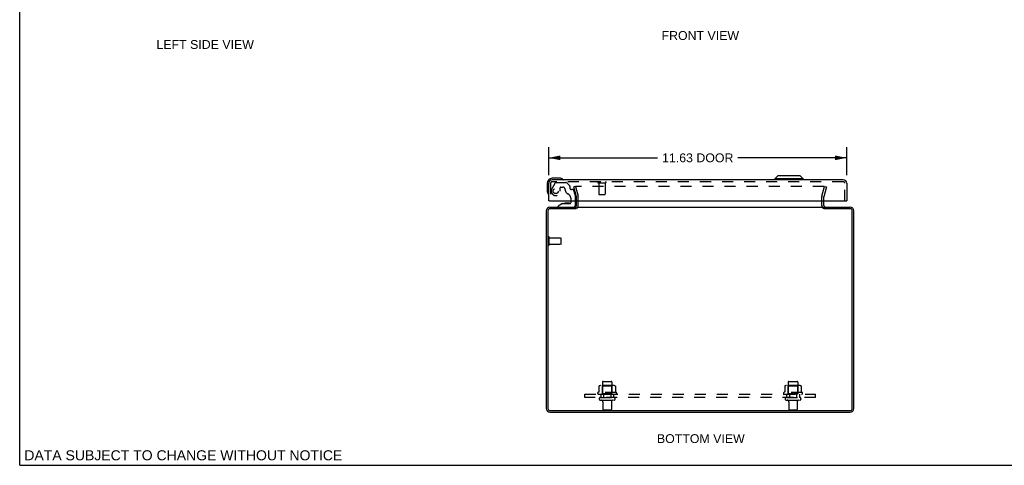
# Model space of a CAD drawing. Header units: inches. Extents: x 0 to 78.2, y 0 to 50.6.
# Tile 1 of 4: x 0 to 38.4, y 0 to 17.4. Entities that reach past the tile are written whole.
import ezdxf

# ---------------------------------------------------------------- set-up
doc = ezdxf.new("R2010")
doc.units = ezdxf.units.IN
doc.header["$LTSCALE"] = 4.298851
doc.header["$MEASUREMENT"] = 0
doc.linetypes.add('HIDDEN', pattern=[0.2, 0.1, -0.1])
doc.layers.get('0').update_dxf_attribs({"linetype": 'CONTINUOUS'})
for name, color, linetype in [('DEFAULT_2', 8, 'HIDDEN'), ('DIMENSIONS', 7, 'CONTINUOUS'), ('DOOR_ASSEMBLY', 7, 'CONTINUOUS'), ('SUBPANEL', 7, 'CONTINUOUS')]:
    doc.layers.add(name, color=color, linetype=linetype)
doc.styles.get("Standard").update_dxf_attribs({"font": 'arial.ttf'})
doc.dimstyles.new('DIMSTYLE_1', dxfattribs={"dimtxt": 0.344828, "dimasz": 0.45977, "dimexe": 0.09, "dimexo": 0.07, "dimgap": 0.0375, "dimtad": 0, "dimtih": 1, "dimtoh": 1, "dimzin": 4, "dimdsep": 46, "dimtxsty": 'Standard', "dimblk": '_FILLED', "dimblk1": '_FILLED', "dimblk2": '_FILLED', "dimcen": 0.09, "dimadec": 3, "dimazin": 1, "dimtfac": 1, "dimtdec": 3, "dimtofl": 0, "dimtmove": 0, "dimatfit": 3, "dimldrblk": '_FILLED', "dimfxl": 0, "dimtolj": 1, "dimtzin": 4, "dimarcsym": 0})

# ---------------------------------------------------------------- blocks, each defined once
blk = doc.blocks.new('_FILLED')
at = {"color": 0, "linetype": 'ByBlock'}
blk.add_solid([(0, 0), (-1, 0.2), (-1, -0.2)], dxfattribs=at)
blk = doc.blocks.new('*D5')
at = {"layer": 'DIMENSIONS', "color": 2, "linetype": 'Continuous'}
for p, q in [((20.636, 11.33), (20.636, 12.414)), ((32.261, 11.33), (32.261, 12.414)), ((20.636, 12), (24.885, 12)), ((32.261, 12), (28.012, 12))]:
    blk.add_line(p, q, dxfattribs=at)
at = {"layer": 'DIMENSIONS', "color": 2, "linetype": 'Continuous', "xscale": 0.4597701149, "yscale": 0.4597701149, "zscale": 0.4597701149, "rotation": 180}
blk.add_blockref('_FILLED', (20.636, 12), dxfattribs=at)
at = {"layer": 'DIMENSIONS', "color": 2, "linetype": 'Continuous', "xscale": 0.4597701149, "yscale": 0.4597701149, "zscale": 0.4597701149}
blk.add_blockref('_FILLED', (32.261, 12), dxfattribs=at)
at = {"layer": 'DIMENSIONS', "color": 2, "linetype": 'Continuous', "insert": (26.449, 12.173), "char_height": 0.3448, "width": 2.78169, "attachment_point": 2, "line_spacing_factor": 0.9}
blk.add_mtext('11.63 DOOR', dxfattribs=at)

msp = doc.modelspace()

# ---------------------------------------------------------------- linework, layer by layer
at = {"color": 7, "linetype": 'Continuous'}
for p, q in [((0, 0), (0, 50.575)), ((31.366, 10.014), (31.366, 10.075)), ((0, 0), (78.161, 0))]:
    msp.add_line(p, q, dxfattribs=at)
at = {"color": 3, "linetype": 'Continuous'}
for p, q in [((21.713, 10.012), (20.684, 10.012)), ((20.686, 10.075), (21.716, 10.075)), ((21.716, 10.145), (21.716, 10.318)), ((21.743, 10.075), (31.339, 10.075)), ((31.366, 10.145), (31.366, 10.318)), ((31.366, 10.075), (32.396, 10.075)), ((32.398, 10.012), (31.369, 10.012)), ((20.541, 9.93), (20.541, 2.22)), ((20.604, 9.932), (20.604, 2.218)), ((32.478, 2.218), (32.478, 9.932)), ((32.541, 2.22), (32.541, 9.93)), ((20.684, 2.138), (32.398, 2.138)), ((20.686, 2.075), (32.396, 2.075))]:
    msp.add_line(p, q, dxfattribs=at)
for centre, radius, start, end in [((20.686, 9.93), 0.145, 90, 180), ((20.684, 9.932), 0.08, 90, 180), ((21.646, 10.145), 0.07, 275.5426, 360), ((31.436, 10.145), 0.07, 180, 264.4575), ((32.396, 9.93), 0.145, 0, 90), ((32.398, 9.932), 0.08, 0, 90), ((20.686, 2.22), 0.145, 180, 270), ((20.684, 2.218), 0.08, 180, 270), ((32.396, 2.22), 0.145, 270, 360), ((32.398, 2.218), 0.08, 270, 360)]:
    msp.add_arc(centre, radius, start, end, dxfattribs=at)
at = {"layer": 'DEFAULT_2', "color": 8, "linetype": 'HIDDEN'}
for p, q in [((21.684, 10.887), (21.612, 10.868)), ((21.715, 10.483), (21.612, 10.868)), ((21.684, 10.887), (21.787, 10.503)), ((31.367, 10.887), (21.716, 10.887)), ((31.295, 10.503), (31.398, 10.887)), ((31.47, 10.868), (31.367, 10.483)), ((31.398, 10.887), (31.47, 10.868)), ((21.716, 10.318), (21.716, 10.473)), ((21.791, 10.145), (21.791, 10.473)), ((31.291, 10.145), (31.291, 10.473)), ((31.366, 10.318), (31.366, 10.473)), ((20.616, 8.608), (20.616, 8.892)), ((20.659, 8.608), (20.659, 8.892)), ((20.659, 8.874), (21.106, 8.874)), ((21.116, 8.636), (21.116, 8.864)), ((20.659, 8.626), (21.106, 8.626)), ((22.597, 3.089), (22.597, 2.871)), ((23.172, 3.111), (22.66, 3.111)), ((22.733, 3.091), (22.713, 3.111)), ((22.729, 3.245), (22.729, 2.65)), ((22.733, 2.795), (22.733, 3.091)), ((23.1, 3.091), (22.733, 3.091)), ((22.759, 3.275), (23.074, 3.275)), ((23.1, 3.091), (23.12, 3.111)), ((23.1, 2.795), (23.1, 3.091)), ((23.104, 3.245), (23.104, 2.65)), ((23.235, 3.089), (23.235, 2.871)), ((29.847, 3.089), (29.847, 2.871)), ((30.422, 3.111), (29.91, 3.111)), ((29.983, 3.091), (29.963, 3.111)), ((29.979, 3.245), (29.979, 2.65)), ((30.35, 3.091), (29.983, 3.091)), ((29.983, 2.795), (29.983, 3.091)), ((30.009, 3.275), (30.324, 3.275)), ((30.35, 3.091), (30.37, 3.111)), ((30.35, 2.795), (30.35, 3.091)), ((30.354, 3.245), (30.354, 2.65)), ((30.485, 3.089), (30.485, 2.871)), ((23.272, 2.845), (22.56, 2.845)), ((22.582, 2.775), (23.25, 2.775)), ((22.733, 2.795), (22.713, 2.775)), ((23.1, 2.795), (22.733, 2.795)), ((23.1, 2.795), (23.12, 2.775)), ((30.522, 2.845), (29.81, 2.845)), ((29.832, 2.775), (30.5, 2.775)), ((29.983, 2.795), (29.963, 2.775)), ((30.35, 2.795), (29.983, 2.795)), ((30.35, 2.795), (30.37, 2.775)), ((22.659, 2.65), (23.174, 2.65)), ((22.659, 2.54), (23.174, 2.54)), ((22.751, 2.477), (22.751, 2.18)), ((23.081, 2.477), (23.081, 2.18)), ((29.909, 2.65), (30.424, 2.65)), ((29.909, 2.54), (30.424, 2.54)), ((30.001, 2.477), (30.001, 2.18)), ((30.331, 2.477), (30.331, 2.18)), ((23.051, 2.15), (22.781, 2.15)), ((30.301, 2.15), (30.031, 2.15))]:
    msp.add_line(p, q, dxfattribs=at)
for points in [[(21.716, 10.887), (21.714, 10.887), (21.713, 10.887), (21.711, 10.887), (21.71, 10.886), (21.708, 10.886), (21.707, 10.885), (21.706, 10.885), (21.704, 10.884), (21.703, 10.883), (21.702, 10.882), (21.701, 10.881), (21.7, 10.88), (21.699, 10.879), (21.698, 10.877), (21.698, 10.876), (21.697, 10.875), (21.696, 10.873), (21.696, 10.872), (21.696, 10.87), (21.696, 10.869), (21.696, 10.868)], [(21.696, 10.868), (21.696, 10.867), (21.696, 10.866), (21.696, 10.865), (21.696, 10.863)], [(31.384, 10.877), (31.383, 10.879), (31.382, 10.88), (31.381, 10.881), (31.38, 10.882), (31.379, 10.883), (31.378, 10.884), (31.377, 10.885), (31.375, 10.885), (31.374, 10.886), (31.373, 10.886), (31.371, 10.887), (31.37, 10.887), (31.368, 10.887), (31.367, 10.887)], [(31.384, 10.877), (31.385, 10.876), (31.385, 10.875), (31.386, 10.873), (31.386, 10.872), (31.386, 10.87), (31.387, 10.869), (31.387, 10.868)], [(31.387, 10.868), (31.387, 10.867), (31.386, 10.866), (31.386, 10.865), (31.386, 10.863)], [(22.603, 3.099), (22.602, 3.098), (22.6, 3.097), (22.599, 3.095), (22.598, 3.094), (22.598, 3.092), (22.597, 3.091), (22.597, 3.089)], [(23.229, 3.099), (23.231, 3.098), (23.232, 3.097), (23.233, 3.095), (23.234, 3.094), (23.235, 3.092), (23.235, 3.091), (23.235, 3.089)], [(29.853, 3.099), (29.852, 3.098), (29.85, 3.097), (29.849, 3.095), (29.848, 3.094), (29.848, 3.092), (29.847, 3.091), (29.847, 3.089)], [(30.479, 3.099), (30.481, 3.098), (30.482, 3.097), (30.483, 3.095), (30.484, 3.094), (30.485, 3.092), (30.485, 3.091), (30.485, 3.089)], [(22.597, 2.871), (22.597, 2.87), (22.597, 2.869), (22.597, 2.868), (22.596, 2.867), (22.596, 2.866), (22.596, 2.866), (22.595, 2.865), (22.595, 2.865), (22.595, 2.864), (22.594, 2.864), (22.594, 2.864), (22.594, 2.863), (22.593, 2.863), (22.593, 2.863), (22.593, 2.863), (22.592, 2.863), (22.592, 2.862), (22.592, 2.862)], [(23.24, 2.862), (23.24, 2.862), (23.24, 2.863), (23.24, 2.863), (23.239, 2.863), (23.239, 2.863), (23.239, 2.863), (23.238, 2.864), (23.238, 2.864), (23.238, 2.864), (23.237, 2.865), (23.237, 2.865), (23.237, 2.866), (23.236, 2.866), (23.236, 2.867), (23.236, 2.868), (23.235, 2.869), (23.235, 2.87), (23.235, 2.871)], [(29.847, 2.871), (29.847, 2.87), (29.847, 2.869), (29.847, 2.868), (29.846, 2.867), (29.846, 2.866), (29.846, 2.866), (29.845, 2.865), (29.845, 2.865), (29.845, 2.864), (29.844, 2.864), (29.844, 2.864), (29.844, 2.863), (29.843, 2.863), (29.843, 2.863), (29.843, 2.863), (29.842, 2.863), (29.842, 2.862), (29.842, 2.862)], [(30.49, 2.862), (30.49, 2.862), (30.49, 2.863), (30.49, 2.863), (30.489, 2.863), (30.489, 2.863), (30.489, 2.863), (30.488, 2.864), (30.488, 2.864), (30.488, 2.864), (30.487, 2.865), (30.487, 2.865), (30.487, 2.866), (30.486, 2.866), (30.486, 2.867), (30.486, 2.868), (30.485, 2.869), (30.485, 2.87), (30.485, 2.871)]]:
    msp.add_lwpolyline(points, dxfattribs=at)
for centre, radius, start, end in [((21.676, 10.473), 0.04, 0, 15), ((21.676, 10.473), 0.115, 0, 15), ((31.406, 10.473), 0.115, 165, 180), ((31.406, 10.473), 0.04, 165, 180), ((21.646, 10.145), 0.145, 308.7549, 360), ((31.436, 10.145), 0.145, 180, 231.2451), ((20.638, 8.892), 0.0215, 360, 180), ((21.106, 8.864), 0.01, 360, 90), ((20.638, 8.608), 0.0215, 180, 0), ((21.106, 8.636), 0.01, 270, 0), ((22.66, 2.969), 0.141, 90, 113.95), ((22.759, 3.245), 0.03, 90, 180), ((23.074, 3.245), 0.03, 0, 90), ((23.172, 2.969), 0.141, 66.05, 90), ((29.91, 2.969), 0.141, 90, 113.95), ((30.009, 3.245), 0.03, 90, 180), ((30.324, 3.245), 0.03, 0, 90), ((30.422, 2.969), 0.141, 66.05, 90), ((22.582, 2.813), 0.0384, 124.4497, 270), ((22.916, 2.244), 0.698, 117.6814, 120.6631), ((22.916, 2.244), 0.698, 59.3369, 62.3186), ((23.25, 2.813), 0.0384, 270, 55.5503), ((29.832, 2.813), 0.0384, 124.4497, 270), ((30.166, 2.244), 0.698, 117.6814, 120.6631), ((30.166, 2.244), 0.698, 59.3369, 62.3186), ((30.5, 2.813), 0.0384, 270, 55.5503), ((22.659, 2.595), 0.055, 90, 270), ((22.689, 2.477), 0.0625, 0, 90), ((23.144, 2.477), 0.0625, 90, 180), ((23.174, 2.595), 0.055, 270, 90), ((29.909, 2.595), 0.055, 90, 270), ((29.939, 2.477), 0.0625, 0, 90), ((30.394, 2.477), 0.0625, 90, 180), ((30.424, 2.595), 0.055, 270, 90), ((22.781, 2.18), 0.03, 180, 270), ((23.051, 2.18), 0.03, 270, 360), ((30.031, 2.18), 0.03, 180, 270), ((30.301, 2.18), 0.03, 270, 360)]:
    msp.add_arc(centre, radius, start, end, dxfattribs=at)
at = {"layer": 'DOOR_ASSEMBLY', "color": 3, "linetype": 'Continuous'}
for p, q in [((32.126, 11.143), (20.771, 11.143)), ((20.636, 10.318), (20.636, 11.008)), ((32.261, 11.008), (32.261, 10.318)), ((20.664, 10.318), (32.233, 10.318))]:
    msp.add_line(p, q, dxfattribs=at)
at = {"layer": 'DOOR_ASSEMBLY', "color": 7, "linetype": 'Continuous'}
for p, q in [((21.065, 11.203), (20.776, 11.203)), ((21.103, 11.2), (21.065, 11.203)), ((29.577, 11.3), (29.459, 11.182)), ((29.459, 11.182), (29.459, 11.143)), ((30.562, 11.182), (29.459, 11.182)), ((30.444, 11.3), (29.577, 11.3)), ((30.444, 11.3), (30.562, 11.182)), ((30.562, 11.182), (30.562, 11.143)), ((20.576, 11.003), (20.576, 10.713)), ((20.576, 10.713), (20.579, 10.675)), ((20.664, 10.318), (20.636, 10.318)), ((21.18, 10.213), (21.01, 10.114)), ((21.01, 10.075), (21.01, 10.114)), ((21.18, 10.213), (21.462, 10.213)), ((21.344, 10.229), (21.274, 10.229)), ((21.414, 10.229), (21.344, 10.229)), ((21.494, 10.318), (21.494, 10.244)), ((21.679, 10.153), (21.679, 10.318)), ((32.233, 10.318), (32.261, 10.318))]:
    msp.add_line(p, q, dxfattribs=at)
at = {"layer": 'DOOR_ASSEMBLY', "color": 8, "linetype": 'HIDDEN'}
for p, q in [((20.711, 11.008), (20.711, 10.318)), ((20.888, 11.019), (20.758, 10.793)), ((32.126, 11.068), (20.771, 11.068)), ((20.923, 11.039), (21.308, 11.039)), ((21.088, 10.705), (21.088, 10.838)), ((21.104, 10.854), (21.188, 10.854)), ((21.458, 10.906), (21.337, 11.027)), ((21.462, 10.895), (21.462, 10.823)), ((21.575, 10.764), (21.521, 10.764)), ((22.569, 11.025), (22.853, 11.025)), ((22.587, 11.025), (22.587, 10.578)), ((22.835, 11.025), (22.835, 10.578)), ((32.186, 10.318), (32.186, 11.008)), ((21.494, 10.426), (21.494, 10.318)), ((21.605, 10.741), (21.675, 10.481)), ((21.679, 10.318), (21.679, 10.448)), ((22.597, 10.568), (22.825, 10.568)), ((21.01, 10.075), (21.6, 10.075))]:
    msp.add_line(p, q, dxfattribs=at)
msp.add_circle((20.911, 10.705), 0.102, dxfattribs=at)
at = {"layer": 'DOOR_ASSEMBLY', "color": 7, "linetype": 'Continuous'}
for centre, radius, start, end in [((20.776, 11.003), 0.2, 90, 180), ((21.065, 10.953), 0.25, 59.1101, 90), ((21.186, 11.158), 0.015, 270, 353.6204), ((21.186, 11.154), 0.015, 6.3796, 59.1101), ((20.826, 10.713), 0.25, 180, 210.8899), ((20.624, 10.593), 0.015, 210.8899, 263.6204), ((20.621, 10.593), 0.015, 276.3796, 360), ((21.274, 10.139), 0.09, 90, 125.4682), ((21.414, 10.139), 0.09, 54.7746, 90), ((21.462, 10.244), 0.0317, 270, 360), ((21.6, 10.153), 0.0787, 270, 360)]:
    msp.add_arc(centre, radius, start, end, dxfattribs=at)
at = {"layer": 'DOOR_ASSEMBLY', "color": 3, "linetype": 'Continuous'}
for centre, start, end in [((20.771, 11.008), 90, 180), ((32.126, 11.008), 0, 90)]:
    msp.add_arc(centre, 0.135, start, end, dxfattribs=at)
at = {"layer": 'DOOR_ASSEMBLY', "color": 8, "linetype": 'HIDDEN'}
for centre, radius, start, end in [((20.771, 11.008), 0.06, 90, 180), ((20.911, 10.705), 0.177, 150, 360), ((20.923, 10.999), 0.04, 90, 150), ((21.104, 10.838), 0.0156, 90, 180), ((21.188, 10.764), 0.09, 0, 90), ((21.462, 10.764), 0.185, 180, 245.2678), ((21.308, 10.999), 0.04, 45, 90), ((21.447, 10.895), 0.0156, 0, 45), ((21.521, 10.823), 0.0591, 180, 270), ((21.575, 10.732), 0.0312, 15, 90), ((22.569, 11.046), 0.0215, 90, 270), ((22.853, 11.046), 0.0215, 270, 90), ((32.126, 11.008), 0.06, 0, 90), ((21.307, 10.426), 0.188, 0, 65.2678), ((21.554, 10.448), 0.125, 0, 15), ((22.597, 10.578), 0.01, 180, 270), ((22.825, 10.578), 0.01, 270, 360)]:
    msp.add_arc(centre, radius, start, end, dxfattribs=at)
at = {"layer": 'SUBPANEL', "color": 8, "linetype": 'HIDDEN'}
for p, q in [((22.041, 2.65), (22.041, 2.775)), ((22.041, 2.775), (31.041, 2.775)), ((22.666, 2.775), (22.666, 2.65)), ((22.776, 2.775), (22.776, 2.65)), ((23.057, 2.775), (23.057, 2.65)), ((23.166, 2.775), (23.166, 2.65)), ((29.916, 2.775), (29.916, 2.65)), ((30.026, 2.775), (30.026, 2.65)), ((30.307, 2.775), (30.307, 2.65)), ((30.416, 2.775), (30.416, 2.65)), ((31.041, 2.65), (31.041, 2.775)), ((31.041, 2.65), (22.041, 2.65))]:
    msp.add_line(p, q, dxfattribs=at)

# ---------------------------------------------------------------- texts
at = {"layer": 'DIMENSIONS', "color": 2, "linetype": 'Continuous', "attachment_point": 2, "line_spacing_factor": 0.9}
for s, insert, char_height, width in [('FRONT VIEW', (26.549, 16.947), 0.3448, 3.01756), ('LEFT SIDE VIEW', (7.236, 16.597), 0.34483, 3.79182), ('BOTTOM VIEW', (26.57, 1.214), 0.34483, 3.41751), ('DATA SUBJECT TO CHANGE WITHOUT NOTICE', (6.383, 0.587), 0.3908, 12.38081)]:
    msp.add_mtext(s, dxfattribs=dict(at, insert=insert, char_height=char_height, width=width))

# ---------------------------------------------------------------- dimensions: what is measured, and where the dimension line sits
at = {"layer": 'DIMENSIONS', "color": 2, "linetype": 'Continuous'}
dim = msp.add_linear_dim(base=(32.261119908, 12.000233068), p1=(20.636119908, 11.259511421), p2=(32.261119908, 11.259511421), text='<> DOOR', dimstyle='DIMSTYLE_1', dxfattribs=at)
dim.commit()
dim.dimension.update_dxf_attribs({"geometry": '*D5', "text_midpoint": (26.448619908, 12.000233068), "dimtype": 160})

doc.saveas('drawing.dxf')
